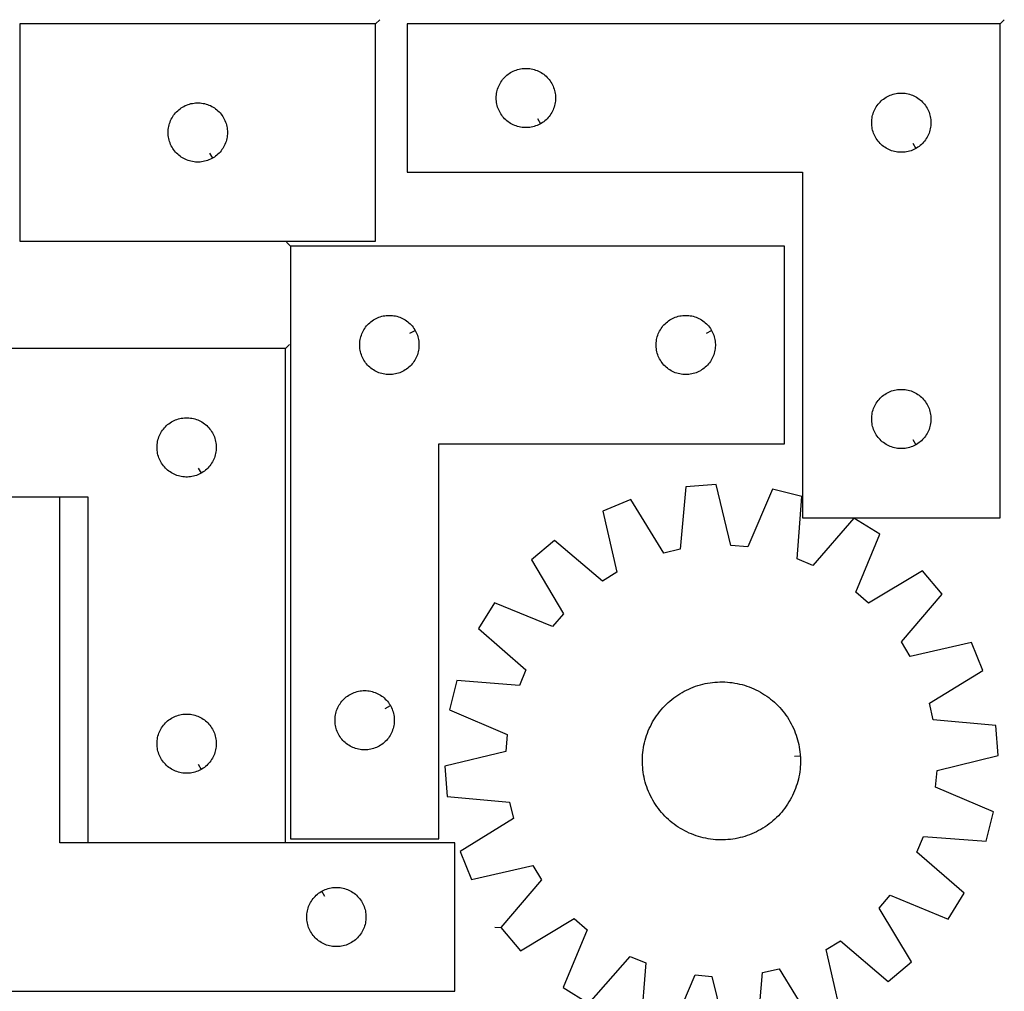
# Model space of a CAD drawing. Header units: millimetres. Extents: x 7 to 1493, y 7 to 2993.
# Tile 7 of 7: x 995 to 1493, y 2501 to 2993. Entities that reach past the tile are written whole.
import ezdxf

# ---------------------------------------------------------------- set-up
doc = ezdxf.new("R2010")
doc.units = ezdxf.units.MM
doc.layers.add('CUT', color=7, linetype='CONTINUOUS', true_color=0x000000)
doc.layers.add('LEADIN', color=1, linetype='CONTINUOUS', true_color=0xff0000)

msp = doc.modelspace()

# ---------------------------------------------------------------- linework, layer by layer
at = {"layer": 'CUT'}
for points in [[(1175.12865, 2991.081866), (995.12865, 2991.081866), (995.12865, 2881.081866), (1175.12865, 2881.081866)], [(1491.156412, 2991.042441), (1191.156412, 2991.042441), (1191.156412, 2916.042441), (1391.156412, 2916.042441), (1391.156412, 2741.042441), (1491.156412, 2741.042441)], [(1258.542183, 2940.492491), (1258.206063, 2940.302259), (1257.515128, 2939.956907), (1256.80733, 2939.647582), (1256.084548, 2939.375103), (1255.348696, 2939.140193), (1254.601728, 2938.943476), (1253.845623, 2938.785472), (1253.082387, 2938.666601), (1252.314044, 2938.587178), (1251.542631, 2938.547414), (1250.770193, 2938.547414), (1249.99878, 2938.587178), (1249.230437, 2938.666601), (1248.4672, 2938.785472), (1247.711096, 2938.943476), (1246.964127, 2939.140193), (1246.228276, 2939.375103), (1245.505493, 2939.647582), (1244.797696, 2939.956907), (1244.106761, 2940.302259), (1243.43452, 2940.682722), (1242.782756, 2941.097286), (1242.153198, 2941.544853), (1241.547514, 2942.024235), (1240.967312, 2942.534161), (1240.414129, 2943.073279), (1239.889433, 2943.64016), (1239.394615, 2944.233299), (1238.930987, 2944.851125), (1238.499778, 2945.491998), (1238.102133, 2946.15422), (1237.739106, 2946.836034), (1237.411658, 2947.535633), (1237.12066, 2948.25116), (1236.866881, 2948.980719), (1236.650996, 2949.722375), (1236.473577, 2950.47416), (1236.335093, 2951.234083), (1236.235914, 2952.000126), (1236.1763, 2952.77026), (1236.156412, 2953.542441), (1236.1763, 2954.314623), (1236.235914, 2955.084756), (1236.335093, 2955.8508), (1236.473577, 2956.610722), (1236.650996, 2957.362508), (1236.866881, 2958.104164), (1237.12066, 2958.833723), (1237.411658, 2959.54925), (1237.739106, 2960.248848), (1238.102133, 2960.930662), (1238.499778, 2961.592884), (1238.930987, 2962.233758), (1239.394615, 2962.851584), (1239.889433, 2963.444723), (1240.414129, 2964.011604), (1240.967312, 2964.550722), (1241.547514, 2965.060648), (1242.153198, 2965.54003), (1242.782756, 2965.987597), (1243.43452, 2966.402161), (1244.106761, 2966.782623), (1244.797696, 2967.127975), (1245.505493, 2967.437301), (1246.228276, 2967.70978), (1246.964127, 2967.944689), (1247.711096, 2968.141407), (1248.4672, 2968.299411), (1249.230437, 2968.418281), (1249.99878, 2968.497704), (1250.770193, 2968.537468), (1251.542631, 2968.537468), (1252.314044, 2968.497704), (1253.082387, 2968.418281), (1253.845623, 2968.299411), (1254.601728, 2968.141407), (1255.348696, 2967.944689), (1256.084548, 2967.70978), (1256.80733, 2967.437301), (1257.515128, 2967.127975), (1258.206063, 2966.782623), (1258.878304, 2966.402161), (1259.530068, 2965.987597), (1260.159626, 2965.54003), (1260.76531, 2965.060648), (1261.345512, 2964.550722), (1261.898695, 2964.011604), (1262.423391, 2963.444723), (1262.918209, 2962.851584), (1263.381837, 2962.233758), (1263.813045, 2961.592884), (1264.21069, 2960.930662), (1264.573718, 2960.248848), (1264.901165, 2959.54925), (1265.192164, 2958.833723), (1265.445943, 2958.104164), (1265.661828, 2957.362508), (1265.839247, 2956.610722), (1265.97773, 2955.8508), (1266.07691, 2955.084756), (1266.136523, 2954.314623), (1266.156412, 2953.542441), (1266.136523, 2952.77026), (1266.07691, 2952.000126), (1265.97773, 2951.234083), (1265.839247, 2950.47416), (1265.661828, 2949.722375), (1265.445943, 2948.980719), (1265.192164, 2948.25116), (1264.901165, 2947.535633), (1264.573718, 2946.836034), (1264.21069, 2946.15422), (1263.813045, 2945.491998), (1263.381837, 2944.851125), (1262.918209, 2944.233299), (1262.423391, 2943.64016), (1261.898695, 2943.073279), (1261.345512, 2942.534161), (1260.76531, 2942.024235), (1260.159626, 2941.544853), (1259.530068, 2941.097286), (1258.878304, 2940.682722)], [(1448.542183, 2927.992491), (1448.206063, 2927.802259), (1447.515128, 2927.456907), (1446.80733, 2927.147582), (1446.084548, 2926.875103), (1445.348696, 2926.640193), (1444.601728, 2926.443476), (1443.845623, 2926.285472), (1443.082387, 2926.166601), (1442.314044, 2926.087178), (1441.542631, 2926.047414), (1440.770193, 2926.047414), (1439.99878, 2926.087178), (1439.230437, 2926.166601), (1438.4672, 2926.285472), (1437.711096, 2926.443476), (1436.964127, 2926.640193), (1436.228276, 2926.875103), (1435.505493, 2927.147582), (1434.797696, 2927.456907), (1434.106761, 2927.802259), (1433.43452, 2928.182722), (1432.782756, 2928.597286), (1432.153198, 2929.044853), (1431.547514, 2929.524235), (1430.967312, 2930.034161), (1430.414129, 2930.573279), (1429.889433, 2931.14016), (1429.394615, 2931.733299), (1428.930987, 2932.351125), (1428.499778, 2932.991998), (1428.102133, 2933.65422), (1427.739106, 2934.336034), (1427.411658, 2935.035633), (1427.12066, 2935.75116), (1426.866881, 2936.480719), (1426.650996, 2937.222375), (1426.473577, 2937.97416), (1426.335093, 2938.734083), (1426.235914, 2939.500126), (1426.1763, 2940.27026), (1426.156412, 2941.042441), (1426.1763, 2941.814623), (1426.235914, 2942.584756), (1426.335093, 2943.3508), (1426.473577, 2944.110722), (1426.650996, 2944.862508), (1426.866881, 2945.604164), (1427.12066, 2946.333723), (1427.411658, 2947.04925), (1427.739106, 2947.748848), (1428.102133, 2948.430662), (1428.499778, 2949.092884), (1428.930987, 2949.733758), (1429.394615, 2950.351584), (1429.889433, 2950.944723), (1430.414129, 2951.511604), (1430.967312, 2952.050722), (1431.547514, 2952.560648), (1432.153198, 2953.04003), (1432.782756, 2953.487597), (1433.43452, 2953.902161), (1434.106761, 2954.282623), (1434.797696, 2954.627975), (1435.505493, 2954.937301), (1436.228276, 2955.20978), (1436.964127, 2955.444689), (1437.711096, 2955.641407), (1438.4672, 2955.799411), (1439.230437, 2955.918281), (1439.99878, 2955.997704), (1440.770193, 2956.037468), (1441.542631, 2956.037468), (1442.314044, 2955.997704), (1443.082387, 2955.918281), (1443.845623, 2955.799411), (1444.601728, 2955.641407), (1445.348696, 2955.444689), (1446.084548, 2955.20978), (1446.80733, 2954.937301), (1447.515128, 2954.627975), (1448.206063, 2954.282623), (1448.878304, 2953.902161), (1449.530068, 2953.487597), (1450.159626, 2953.04003), (1450.76531, 2952.560648), (1451.345512, 2952.050722), (1451.898695, 2951.511604), (1452.423391, 2950.944723), (1452.918209, 2950.351584), (1453.381837, 2949.733758), (1453.813045, 2949.092884), (1454.21069, 2948.430662), (1454.573718, 2947.748848), (1454.901165, 2947.04925), (1455.192164, 2946.333723), (1455.445943, 2945.604164), (1455.661828, 2944.862508), (1455.839247, 2944.110722), (1455.97773, 2943.3508), (1456.07691, 2942.584756), (1456.136523, 2941.814623), (1456.156412, 2941.042441), (1456.136523, 2940.27026), (1456.07691, 2939.500126), (1455.97773, 2938.734083), (1455.839247, 2937.97416), (1455.661828, 2937.222375), (1455.445943, 2936.480719), (1455.192164, 2935.75116), (1454.901165, 2935.035633), (1454.573718, 2934.336034), (1454.21069, 2933.65422), (1453.813045, 2932.991998), (1453.381837, 2932.351125), (1452.918209, 2931.733299), (1452.423391, 2931.14016), (1451.898695, 2930.573279), (1451.345512, 2930.034161), (1450.76531, 2929.524235), (1450.159626, 2929.044853), (1449.530068, 2928.597286), (1448.878304, 2928.182722)], [(1092.514422, 2923.031915), (1092.178301, 2922.841684), (1091.487366, 2922.496332), (1090.779568, 2922.187006), (1090.056786, 2921.914527), (1089.320935, 2921.679617), (1088.573966, 2921.4829), (1087.817861, 2921.324896), (1087.054625, 2921.206025), (1086.286282, 2921.126603), (1085.514869, 2921.086838), (1084.742431, 2921.086838), (1083.971018, 2921.126603), (1083.202675, 2921.206025), (1082.439439, 2921.324896), (1081.683334, 2921.4829), (1080.936366, 2921.679617), (1080.200514, 2921.914527), (1079.477732, 2922.187006), (1078.769934, 2922.496332), (1078.078999, 2922.841684), (1077.406758, 2923.222146), (1076.754994, 2923.63671), (1076.125436, 2924.084277), (1075.519752, 2924.563659), (1074.93955, 2925.073585), (1074.386367, 2925.612703), (1073.861671, 2926.179584), (1073.366853, 2926.772723), (1072.903225, 2927.390549), (1072.472017, 2928.031423), (1072.074371, 2928.693644), (1071.711344, 2929.375459), (1071.383897, 2930.075057), (1071.092898, 2930.790584), (1070.839119, 2931.520143), (1070.623234, 2932.261799), (1070.445815, 2933.013585), (1070.307332, 2933.773507), (1070.208152, 2934.539551), (1070.148539, 2935.309684), (1070.12865, 2936.081866), (1070.148539, 2936.854047), (1070.208152, 2937.62418), (1070.307332, 2938.390224), (1070.445815, 2939.150147), (1070.623234, 2939.901932), (1070.839119, 2940.643588), (1071.092898, 2941.373147), (1071.383897, 2942.088674), (1071.711344, 2942.788272), (1072.074371, 2943.470087), (1072.472017, 2944.132308), (1072.903225, 2944.773182), (1073.366853, 2945.391008), (1073.861671, 2945.984147), (1074.386367, 2946.551028), (1074.93955, 2947.090146), (1075.519752, 2947.600072), (1076.125436, 2948.079454), (1076.754994, 2948.527021), (1077.406758, 2948.941585), (1078.078999, 2949.322047), (1078.769934, 2949.667399), (1079.477732, 2949.976725), (1080.200514, 2950.249204), (1080.936366, 2950.484114), (1081.683334, 2950.680831), (1082.439439, 2950.838835), (1083.202675, 2950.957706), (1083.971018, 2951.037128), (1084.742431, 2951.076893), (1085.514869, 2951.076893), (1086.286282, 2951.037128), (1087.054625, 2950.957706), (1087.817861, 2950.838835), (1088.573966, 2950.680831), (1089.320935, 2950.484114), (1090.056786, 2950.249204), (1090.779568, 2949.976725), (1091.487366, 2949.667399), (1092.178301, 2949.322047), (1092.850542, 2948.941585), (1093.502306, 2948.527021), (1094.131864, 2948.079454), (1094.737548, 2947.600072), (1095.31775, 2947.090146), (1095.870933, 2946.551028), (1096.395629, 2945.984147), (1096.890447, 2945.391008), (1097.354075, 2944.773182), (1097.785283, 2944.132308), (1098.182929, 2943.470087), (1098.545956, 2942.788272), (1098.873404, 2942.088674), (1099.164402, 2941.373147), (1099.418181, 2940.643588), (1099.634066, 2939.901932), (1099.811485, 2939.150147), (1099.949969, 2938.390224), (1100.049148, 2937.62418), (1100.108761, 2936.854047), (1100.12865, 2936.081866), (1100.108761, 2935.309684), (1100.049148, 2934.539551), (1099.949969, 2933.773507), (1099.811485, 2933.013585), (1099.634066, 2932.261799), (1099.418181, 2931.520143), (1099.164402, 2930.790584), (1098.873404, 2930.075057), (1098.545956, 2929.375459), (1098.182929, 2928.693644), (1097.785283, 2928.031423), (1097.354075, 2927.390549), (1096.890447, 2926.772723), (1096.395629, 2926.179584), (1095.870933, 2925.612703), (1095.31775, 2925.073585), (1094.737548, 2924.563659), (1094.131864, 2924.084277), (1093.502306, 2923.63671), (1092.850542, 2923.222146)], [(1132.061344, 2878.501657), (1132.061344, 2578.501657), (1207.061344, 2578.501657), (1207.061344, 2778.501657), (1382.061344, 2778.501657), (1382.061344, 2878.501657)], [(1195.111295, 2835.887429), (1195.301526, 2835.551308), (1195.646878, 2834.860373), (1195.956204, 2834.152576), (1196.228683, 2833.429793), (1196.463592, 2832.693942), (1196.66031, 2831.946973), (1196.818314, 2831.190869), (1196.937184, 2830.427632), (1197.016607, 2829.659289), (1197.056371, 2828.887876), (1197.056371, 2828.115438), (1197.016607, 2827.344025), (1196.937184, 2826.575682), (1196.818314, 2825.812446), (1196.66031, 2825.056341), (1196.463592, 2824.309373), (1196.228683, 2823.573521), (1195.956204, 2822.850739), (1195.646878, 2822.142941), (1195.301526, 2821.452006), (1194.921064, 2820.779765), (1194.5065, 2820.128001), (1194.058933, 2819.498443), (1193.579551, 2818.892759), (1193.069625, 2818.312557), (1192.530507, 2817.759374), (1191.963626, 2817.234678), (1191.370487, 2816.73986), (1190.752661, 2816.276232), (1190.111787, 2815.845024), (1189.449565, 2815.447379), (1188.767751, 2815.084351), (1188.068153, 2814.756904), (1187.352626, 2814.465905), (1186.623067, 2814.212126), (1185.881411, 2813.996241), (1185.129625, 2813.818822), (1184.369703, 2813.680339), (1183.603659, 2813.581159), (1182.833526, 2813.521546), (1182.061344, 2813.501657), (1181.289163, 2813.521546), (1180.519029, 2813.581159), (1179.752986, 2813.680339), (1178.993063, 2813.818822), (1178.241278, 2813.996241), (1177.499622, 2814.212126), (1176.770063, 2814.465905), (1176.054536, 2814.756904), (1175.354937, 2815.084351), (1174.673123, 2815.447379), (1174.010901, 2815.845024), (1173.370028, 2816.276232), (1172.752202, 2816.73986), (1172.159063, 2817.234678), (1171.592182, 2817.759374), (1171.053064, 2818.312557), (1170.543138, 2818.892759), (1170.063756, 2819.498443), (1169.616189, 2820.128001), (1169.201625, 2820.779765), (1168.821162, 2821.452006), (1168.47581, 2822.142941), (1168.166485, 2822.850739), (1167.894006, 2823.573521), (1167.659096, 2824.309373), (1167.462379, 2825.056341), (1167.304375, 2825.812446), (1167.185504, 2826.575682), (1167.106081, 2827.344025), (1167.066317, 2828.115438), (1167.066317, 2828.887876), (1167.106081, 2829.659289), (1167.185504, 2830.427632), (1167.304375, 2831.190869), (1167.462379, 2831.946973), (1167.659096, 2832.693942), (1167.894006, 2833.429793), (1168.166485, 2834.152576), (1168.47581, 2834.860373), (1168.821162, 2835.551308), (1169.201625, 2836.223549), (1169.616189, 2836.875313), (1170.063756, 2837.504871), (1170.543138, 2838.110555), (1171.053064, 2838.690757), (1171.592182, 2839.24394), (1172.159063, 2839.768636), (1172.752202, 2840.263454), (1173.370028, 2840.727082), (1174.010901, 2841.158291), (1174.673123, 2841.555936), (1175.354937, 2841.918963), (1176.054536, 2842.246411), (1176.770063, 2842.537409), (1177.499622, 2842.791188), (1178.241278, 2843.007073), (1178.993063, 2843.184492), (1179.752986, 2843.322976), (1180.519029, 2843.422155), (1181.289163, 2843.481768), (1182.061344, 2843.501657), (1182.833526, 2843.481768), (1183.603659, 2843.422155), (1184.369703, 2843.322976), (1185.129625, 2843.184492), (1185.881411, 2843.007073), (1186.623067, 2842.791188), (1187.352626, 2842.537409), (1188.068153, 2842.246411), (1188.767751, 2841.918963), (1189.449565, 2841.555936), (1190.111787, 2841.158291), (1190.752661, 2840.727082), (1191.370487, 2840.263454), (1191.963626, 2839.768636), (1192.530507, 2839.24394), (1193.069625, 2838.690757), (1193.579551, 2838.110555), (1194.058933, 2837.504871), (1194.5065, 2836.875313), (1194.921064, 2836.223549)], [(1345.111295, 2835.887429), (1345.301526, 2835.551308), (1345.646878, 2834.860373), (1345.956204, 2834.152576), (1346.228683, 2833.429793), (1346.463592, 2832.693942), (1346.66031, 2831.946973), (1346.818314, 2831.190869), (1346.937184, 2830.427632), (1347.016607, 2829.659289), (1347.056371, 2828.887876), (1347.056371, 2828.115438), (1347.016607, 2827.344025), (1346.937184, 2826.575682), (1346.818314, 2825.812446), (1346.66031, 2825.056341), (1346.463592, 2824.309373), (1346.228683, 2823.573521), (1345.956204, 2822.850739), (1345.646878, 2822.142941), (1345.301526, 2821.452006), (1344.921064, 2820.779765), (1344.5065, 2820.128001), (1344.058933, 2819.498443), (1343.579551, 2818.892759), (1343.069625, 2818.312557), (1342.530507, 2817.759374), (1341.963626, 2817.234678), (1341.370487, 2816.73986), (1340.752661, 2816.276232), (1340.111787, 2815.845024), (1339.449565, 2815.447379), (1338.767751, 2815.084351), (1338.068153, 2814.756904), (1337.352626, 2814.465905), (1336.623067, 2814.212126), (1335.881411, 2813.996241), (1335.129625, 2813.818822), (1334.369703, 2813.680339), (1333.603659, 2813.581159), (1332.833526, 2813.521546), (1332.061344, 2813.501657), (1331.289163, 2813.521546), (1330.519029, 2813.581159), (1329.752986, 2813.680339), (1328.993063, 2813.818822), (1328.241278, 2813.996241), (1327.499622, 2814.212126), (1326.770063, 2814.465905), (1326.054536, 2814.756904), (1325.354937, 2815.084351), (1324.673123, 2815.447379), (1324.010901, 2815.845024), (1323.370028, 2816.276232), (1322.752202, 2816.73986), (1322.159063, 2817.234678), (1321.592182, 2817.759374), (1321.053064, 2818.312557), (1320.543138, 2818.892759), (1320.063756, 2819.498443), (1319.616189, 2820.128001), (1319.201625, 2820.779765), (1318.821162, 2821.452006), (1318.47581, 2822.142941), (1318.166485, 2822.850739), (1317.894006, 2823.573521), (1317.659096, 2824.309373), (1317.462379, 2825.056341), (1317.304375, 2825.812446), (1317.185504, 2826.575682), (1317.106081, 2827.344025), (1317.066317, 2828.115438), (1317.066317, 2828.887876), (1317.106081, 2829.659289), (1317.185504, 2830.427632), (1317.304375, 2831.190869), (1317.462379, 2831.946973), (1317.659096, 2832.693942), (1317.894006, 2833.429793), (1318.166485, 2834.152576), (1318.47581, 2834.860373), (1318.821162, 2835.551308), (1319.201625, 2836.223549), (1319.616189, 2836.875313), (1320.063756, 2837.504871), (1320.543138, 2838.110555), (1321.053064, 2838.690757), (1321.592182, 2839.24394), (1322.159063, 2839.768636), (1322.752202, 2840.263454), (1323.370028, 2840.727082), (1324.010901, 2841.158291), (1324.673123, 2841.555936), (1325.354937, 2841.918963), (1326.054536, 2842.246411), (1326.770063, 2842.537409), (1327.499622, 2842.791188), (1328.241278, 2843.007073), (1328.993063, 2843.184492), (1329.752986, 2843.322976), (1330.519029, 2843.422155), (1331.289163, 2843.481768), (1332.061344, 2843.501657), (1332.833526, 2843.481768), (1333.603659, 2843.422155), (1334.369703, 2843.322976), (1335.129625, 2843.184492), (1335.881411, 2843.007073), (1336.623067, 2842.791188), (1337.352626, 2842.537409), (1338.068153, 2842.246411), (1338.767751, 2841.918963), (1339.449565, 2841.555936), (1340.111787, 2841.158291), (1340.752661, 2840.727082), (1341.370487, 2840.263454), (1341.963626, 2839.768636), (1342.530507, 2839.24394), (1343.069625, 2838.690757), (1343.579551, 2838.110555), (1344.058933, 2837.504871), (1344.5065, 2836.875313), (1344.921064, 2836.223549)], [(1129.478983, 2826.64083), (829.478983, 2826.64083), (829.478983, 2751.64083), (1029.478983, 2751.64083), (1029.478983, 2576.64083), (1129.478983, 2576.64083)], [(1448.542183, 2777.992491), (1448.206063, 2777.802259), (1447.515128, 2777.456907), (1446.80733, 2777.147582), (1446.084548, 2776.875103), (1445.348696, 2776.640193), (1444.601728, 2776.443476), (1443.845623, 2776.285472), (1443.082387, 2776.166601), (1442.314044, 2776.087178), (1441.542631, 2776.047414), (1440.770193, 2776.047414), (1439.99878, 2776.087178), (1439.230437, 2776.166601), (1438.4672, 2776.285472), (1437.711096, 2776.443476), (1436.964127, 2776.640193), (1436.228276, 2776.875103), (1435.505493, 2777.147582), (1434.797696, 2777.456907), (1434.106761, 2777.802259), (1433.43452, 2778.182722), (1432.782756, 2778.597286), (1432.153198, 2779.044853), (1431.547514, 2779.524235), (1430.967312, 2780.034161), (1430.414129, 2780.573279), (1429.889433, 2781.14016), (1429.394615, 2781.733299), (1428.930987, 2782.351125), (1428.499778, 2782.991998), (1428.102133, 2783.65422), (1427.739106, 2784.336034), (1427.411658, 2785.035633), (1427.12066, 2785.75116), (1426.866881, 2786.480719), (1426.650996, 2787.222375), (1426.473577, 2787.97416), (1426.335093, 2788.734083), (1426.235914, 2789.500126), (1426.1763, 2790.27026), (1426.156412, 2791.042441), (1426.1763, 2791.814623), (1426.235914, 2792.584756), (1426.335093, 2793.3508), (1426.473577, 2794.110722), (1426.650996, 2794.862508), (1426.866881, 2795.604164), (1427.12066, 2796.333723), (1427.411658, 2797.04925), (1427.739106, 2797.748848), (1428.102133, 2798.430662), (1428.499778, 2799.092884), (1428.930987, 2799.733758), (1429.394615, 2800.351584), (1429.889433, 2800.944723), (1430.414129, 2801.511604), (1430.967312, 2802.050722), (1431.547514, 2802.560648), (1432.153198, 2803.04003), (1432.782756, 2803.487597), (1433.43452, 2803.902161), (1434.106761, 2804.282623), (1434.797696, 2804.627975), (1435.505493, 2804.937301), (1436.228276, 2805.20978), (1436.964127, 2805.444689), (1437.711096, 2805.641407), (1438.4672, 2805.799411), (1439.230437, 2805.918281), (1439.99878, 2805.997704), (1440.770193, 2806.037468), (1441.542631, 2806.037468), (1442.314044, 2805.997704), (1443.082387, 2805.918281), (1443.845623, 2805.799411), (1444.601728, 2805.641407), (1445.348696, 2805.444689), (1446.084548, 2805.20978), (1446.80733, 2804.937301), (1447.515128, 2804.627975), (1448.206063, 2804.282623), (1448.878304, 2803.902161), (1449.530068, 2803.487597), (1450.159626, 2803.04003), (1450.76531, 2802.560648), (1451.345512, 2802.050722), (1451.898695, 2801.511604), (1452.423391, 2800.944723), (1452.918209, 2800.351584), (1453.381837, 2799.733758), (1453.813045, 2799.092884), (1454.21069, 2798.430662), (1454.573718, 2797.748848), (1454.901165, 2797.04925), (1455.192164, 2796.333723), (1455.445943, 2795.604164), (1455.661828, 2794.862508), (1455.839247, 2794.110722), (1455.97773, 2793.3508), (1456.07691, 2792.584756), (1456.136523, 2791.814623), (1456.156412, 2791.042441), (1456.136523, 2790.27026), (1456.07691, 2789.500126), (1455.97773, 2788.734083), (1455.839247, 2787.97416), (1455.661828, 2787.222375), (1455.445943, 2786.480719), (1455.192164, 2785.75116), (1454.901165, 2785.035633), (1454.573718, 2784.336034), (1454.21069, 2783.65422), (1453.813045, 2782.991998), (1453.381837, 2782.351125), (1452.918209, 2781.733299), (1452.423391, 2781.14016), (1451.898695, 2780.573279), (1451.345512, 2780.034161), (1450.76531, 2779.524235), (1450.159626, 2779.044853), (1449.530068, 2778.597286), (1448.878304, 2778.182722)], [(1086.864754, 2763.590879), (1086.528634, 2763.400648), (1085.837698, 2763.055296), (1085.129901, 2762.74597), (1084.407118, 2762.473492), (1083.671267, 2762.238582), (1082.924299, 2762.041864), (1082.168194, 2761.883861), (1081.404958, 2761.76499), (1080.636615, 2761.685567), (1079.865201, 2761.645803), (1079.092764, 2761.645803), (1078.321351, 2761.685567), (1077.553007, 2761.76499), (1076.789771, 2761.883861), (1076.033666, 2762.041864), (1075.286698, 2762.238582), (1074.550847, 2762.473492), (1073.828064, 2762.74597), (1073.120267, 2763.055296), (1072.429331, 2763.400648), (1071.757091, 2763.781111), (1071.105327, 2764.195675), (1070.475768, 2764.643241), (1069.870085, 2765.122623), (1069.289883, 2765.632549), (1068.7367, 2766.171668), (1068.212004, 2766.738548), (1067.717186, 2767.331688), (1067.253558, 2767.949514), (1066.822349, 2768.590387), (1066.424704, 2769.252609), (1066.061676, 2769.934423), (1065.734229, 2770.634021), (1065.44323, 2771.349549), (1065.189452, 2772.079108), (1064.973567, 2772.820763), (1064.796147, 2773.572549), (1064.657664, 2774.332471), (1064.558484, 2775.098515), (1064.498871, 2775.868649), (1064.478983, 2776.64083), (1064.498871, 2777.413011), (1064.558484, 2778.183145), (1064.657664, 2778.949189), (1064.796147, 2779.709111), (1064.973567, 2780.460897), (1065.189452, 2781.202552), (1065.44323, 2781.932111), (1065.734229, 2782.647639), (1066.061676, 2783.347237), (1066.424704, 2784.029051), (1066.822349, 2784.691273), (1067.253558, 2785.332146), (1067.717186, 2785.949972), (1068.212004, 2786.543112), (1068.7367, 2787.109992), (1069.289883, 2787.64911), (1069.870085, 2788.159037), (1070.475768, 2788.638419), (1071.105327, 2789.085985), (1071.757091, 2789.500549), (1072.429331, 2789.881012), (1073.120267, 2790.226364), (1073.828064, 2790.53569), (1074.550847, 2790.808168), (1075.286698, 2791.043078), (1076.033666, 2791.239796), (1076.789771, 2791.397799), (1077.553007, 2791.51667), (1078.321351, 2791.596093), (1079.092764, 2791.635857), (1079.865201, 2791.635857), (1080.636615, 2791.596093), (1081.404958, 2791.51667), (1082.168194, 2791.397799), (1082.924299, 2791.239796), (1083.671267, 2791.043078), (1084.407118, 2790.808168), (1085.129901, 2790.53569), (1085.837698, 2790.226364), (1086.528634, 2789.881012), (1087.200875, 2789.500549), (1087.852638, 2789.085985), (1088.482197, 2788.638419), (1089.08788, 2788.159037), (1089.668083, 2787.64911), (1090.221265, 2787.109992), (1090.745962, 2786.543112), (1091.24078, 2785.949972), (1091.704408, 2785.332146), (1092.135616, 2784.691273), (1092.533261, 2784.029051), (1092.896289, 2783.347237), (1093.223736, 2782.647639), (1093.514735, 2781.932111), (1093.768513, 2781.202552), (1093.984399, 2780.460897), (1094.161818, 2779.709111), (1094.300301, 2778.949189), (1094.399481, 2778.183145), (1094.459094, 2777.413011), (1094.478983, 2776.64083), (1094.459094, 2775.868649), (1094.399481, 2775.098515), (1094.300301, 2774.332471), (1094.161818, 2773.572549), (1093.984399, 2772.820763), (1093.768513, 2772.079108), (1093.514735, 2771.349549), (1093.223736, 2770.634021), (1092.896289, 2769.934423), (1092.533261, 2769.252609), (1092.135616, 2768.590387), (1091.704408, 2767.949514), (1091.24078, 2767.331688), (1090.745962, 2766.738548), (1090.221265, 2766.171668), (1089.668083, 2765.632549), (1089.08788, 2765.122623), (1088.482197, 2764.643241), (1087.852638, 2764.195675), (1087.200875, 2763.781111)], [(915.242538, 2501.359055), (1215.242538, 2501.359055), (1215.242538, 2576.359055), (1015.242538, 2576.359055), (1015.242538, 2751.359055), (915.242538, 2751.359055)], [(1390.036265, 2620.546873), (1390.077796, 2619.919954), (1390.121435, 2618.664127), (1390.125606, 2617.407548), (1390.090304, 2616.151459), (1390.015566, 2614.897098), (1389.901463, 2613.645704), (1389.74811, 2612.398511), (1389.555657, 2611.156751), (1389.324295, 2609.921649), (1389.054251, 2608.694423), (1388.745792, 2607.476285), (1388.399223, 2606.268437), (1388.014885, 2605.072071), (1387.593159, 2603.888368), (1387.134459, 2602.718495), (1386.639239, 2601.563608), (1386.107988, 2600.424846), (1385.541229, 2599.303333), (1384.939523, 2598.200176), (1384.303462, 2597.116463), (1383.633675, 2596.053264), (1382.930823, 2595.011628), (1382.195599, 2593.992583), (1381.428728, 2592.997135), (1380.630969, 2592.026266), (1379.803107, 2591.080935), (1378.94596, 2590.162073), (1378.060374, 2589.270589), (1377.147223, 2588.407362), (1376.207407, 2587.573243), (1375.241856, 2586.769056), (1374.25152, 2585.995595), (1373.237378, 2585.253622), (1372.200431, 2584.543871), (1371.141701, 2583.867041), (1370.062234, 2583.223801), (1368.963096, 2582.614785), (1367.845369, 2582.040594), (1366.710159, 2581.501795), (1365.558585, 2580.99892), (1364.391783, 2580.532465), (1363.210905, 2580.10289), (1362.017117, 2579.710619), (1360.811596, 2579.35604), (1359.595532, 2579.039502), (1358.370126, 2578.761318), (1357.136587, 2578.521762), (1355.896131, 2578.32107), (1354.649984, 2578.159441), (1353.399375, 2578.037035), (1352.145538, 2577.953971), (1350.88971, 2577.910332), (1349.633132, 2577.906162), (1348.377043, 2577.941463), (1347.122682, 2578.016202), (1345.871288, 2578.130304), (1344.624095, 2578.283657), (1343.382335, 2578.47611), (1342.147232, 2578.707473), (1340.920006, 2578.977517), (1339.701868, 2579.285975), (1338.49402, 2579.632545), (1337.297654, 2580.016882), (1336.113951, 2580.438609), (1334.944079, 2580.897308), (1333.789192, 2581.392528), (1332.65043, 2581.92378), (1331.528917, 2582.490538), (1330.425759, 2583.092245), (1329.342046, 2583.728305), (1328.278847, 2584.398092), (1327.237211, 2585.100945), (1326.218167, 2585.836169), (1325.222719, 2586.603039), (1324.25185, 2587.400799), (1323.306518, 2588.228661), (1322.387657, 2589.085807), (1321.496173, 2589.971394), (1320.632945, 2590.884545), (1319.798826, 2591.82436), (1318.99464, 2592.789912), (1318.221178, 2593.780247), (1317.479206, 2594.794389), (1316.769455, 2595.831337), (1316.092625, 2596.890066), (1315.449384, 2597.969533), (1314.840368, 2599.068672), (1314.266178, 2600.186398), (1313.727379, 2601.321609), (1313.224504, 2602.473183), (1312.758048, 2603.639985), (1312.328474, 2604.820862), (1311.936203, 2606.014651), (1311.581624, 2607.220171), (1311.265086, 2608.436235), (1310.986901, 2609.661641), (1310.747345, 2610.895181), (1310.546654, 2612.135636), (1310.385025, 2613.381783), (1310.262618, 2614.632393), (1310.179554, 2615.88623), (1310.135916, 2617.142057), (1310.131745, 2618.398636), (1310.167047, 2619.654725), (1310.241785, 2620.909086), (1310.355888, 2622.16048), (1310.509241, 2623.407673), (1310.701694, 2624.649433), (1310.933056, 2625.884535), (1311.2031, 2627.111761), (1311.511559, 2628.329899), (1311.858128, 2629.537747), (1312.242466, 2630.734113), (1312.664192, 2631.917816), (1313.122892, 2633.087689), (1313.618112, 2634.242576), (1314.149363, 2635.381338), (1314.716122, 2636.502851), (1315.317828, 2637.606008), (1315.953889, 2638.689721), (1316.623676, 2639.75292), (1317.326528, 2640.794556), (1318.061752, 2641.813601), (1318.828623, 2642.809049), (1319.626382, 2643.779918), (1320.454244, 2644.725249), (1321.311391, 2645.644111), (1322.196977, 2646.535595), (1323.110128, 2647.398822), (1324.049944, 2648.232941), (1325.015495, 2649.037128), (1326.005831, 2649.810589), (1327.019973, 2650.552562), (1328.05692, 2651.262313), (1329.11565, 2651.939143), (1330.195117, 2652.582383), (1331.294255, 2653.191399), (1332.411982, 2653.76559), (1333.547192, 2654.304389), (1334.698766, 2654.807264), (1335.865568, 2655.273719), (1337.046446, 2655.703294), (1338.240234, 2656.095565), (1339.445755, 2656.450144), (1340.661818, 2656.766682), (1341.887225, 2657.044866), (1343.120764, 2657.284422), (1344.36122, 2657.485114), (1345.607367, 2657.646743), (1346.857976, 2657.769149), (1348.111813, 2657.852213), (1349.367641, 2657.895852), (1350.624219, 2657.900022), (1351.880308, 2657.864721), (1353.134669, 2657.789982), (1354.386063, 2657.67588), (1355.633256, 2657.522527), (1356.875016, 2657.330074), (1358.110119, 2657.098711), (1359.337345, 2656.828667), (1360.555483, 2656.520209), (1361.763331, 2656.173639), (1362.959697, 2655.789302), (1364.1434, 2655.367575), (1365.313272, 2654.908876), (1366.468159, 2654.413656), (1367.606921, 2653.882404), (1368.728434, 2653.315646), (1369.831592, 2652.713939), (1370.915305, 2652.077879), (1371.978504, 2651.408092), (1373.02014, 2650.705239), (1374.039184, 2649.970015), (1375.034632, 2649.203145), (1376.005501, 2648.405385), (1376.950833, 2647.577523), (1377.869694, 2646.720377), (1378.761178, 2645.83479), (1379.624406, 2644.921639), (1380.458524, 2643.981824), (1381.262711, 2643.016272), (1382.036173, 2642.025937), (1382.778145, 2641.011795), (1383.487896, 2639.974847), (1384.164726, 2638.916118), (1384.807967, 2637.836651), (1385.416983, 2636.737512), (1385.991173, 2635.619786), (1386.529972, 2634.484575), (1387.032847, 2633.333001), (1387.499303, 2632.166199), (1387.928877, 2630.985322), (1388.321148, 2629.791533), (1388.675727, 2628.586013), (1388.992265, 2627.369949), (1389.27045, 2626.144543), (1389.510006, 2624.911003), (1389.710697, 2623.670548), (1389.872326, 2622.424401), (1389.994733, 2621.173791)], [(1182.611295, 2645.887429), (1182.801526, 2645.551308), (1183.146878, 2644.860373), (1183.456204, 2644.152576), (1183.728683, 2643.429793), (1183.963592, 2642.693942), (1184.16031, 2641.946973), (1184.318314, 2641.190869), (1184.437184, 2640.427632), (1184.516607, 2639.659289), (1184.556371, 2638.887876), (1184.556371, 2638.115438), (1184.516607, 2637.344025), (1184.437184, 2636.575682), (1184.318314, 2635.812446), (1184.16031, 2635.056341), (1183.963592, 2634.309373), (1183.728683, 2633.573521), (1183.456204, 2632.850739), (1183.146878, 2632.142941), (1182.801526, 2631.452006), (1182.421064, 2630.779765), (1182.0065, 2630.128001), (1181.558933, 2629.498443), (1181.079551, 2628.892759), (1180.569625, 2628.312557), (1180.030507, 2627.759374), (1179.463626, 2627.234678), (1178.870487, 2626.73986), (1178.252661, 2626.276232), (1177.611787, 2625.845024), (1176.949565, 2625.447379), (1176.267751, 2625.084351), (1175.568153, 2624.756904), (1174.852626, 2624.465905), (1174.123067, 2624.212126), (1173.381411, 2623.996241), (1172.629625, 2623.818822), (1171.869703, 2623.680339), (1171.103659, 2623.581159), (1170.333526, 2623.521546), (1169.561344, 2623.501657), (1168.789163, 2623.521546), (1168.019029, 2623.581159), (1167.252986, 2623.680339), (1166.493063, 2623.818822), (1165.741278, 2623.996241), (1164.999622, 2624.212126), (1164.270063, 2624.465905), (1163.554536, 2624.756904), (1162.854937, 2625.084351), (1162.173123, 2625.447379), (1161.510901, 2625.845024), (1160.870028, 2626.276232), (1160.252202, 2626.73986), (1159.659063, 2627.234678), (1159.092182, 2627.759374), (1158.553064, 2628.312557), (1158.043138, 2628.892759), (1157.563756, 2629.498443), (1157.116189, 2630.128001), (1156.701625, 2630.779765), (1156.321162, 2631.452006), (1155.97581, 2632.142941), (1155.666485, 2632.850739), (1155.394006, 2633.573521), (1155.159096, 2634.309373), (1154.962379, 2635.056341), (1154.804375, 2635.812446), (1154.685504, 2636.575682), (1154.606081, 2637.344025), (1154.566317, 2638.115438), (1154.566317, 2638.887876), (1154.606081, 2639.659289), (1154.685504, 2640.427632), (1154.804375, 2641.190869), (1154.962379, 2641.946973), (1155.159096, 2642.693942), (1155.394006, 2643.429793), (1155.666485, 2644.152576), (1155.97581, 2644.860373), (1156.321162, 2645.551308), (1156.701625, 2646.223549), (1157.116189, 2646.875313), (1157.563756, 2647.504871), (1158.043138, 2648.110555), (1158.553064, 2648.690757), (1159.092182, 2649.24394), (1159.659063, 2649.768636), (1160.252202, 2650.263454), (1160.870028, 2650.727082), (1161.510901, 2651.158291), (1162.173123, 2651.555936), (1162.854937, 2651.918963), (1163.554536, 2652.246411), (1164.270063, 2652.537409), (1164.999622, 2652.791188), (1165.741278, 2653.007073), (1166.493063, 2653.184492), (1167.252986, 2653.322976), (1168.019029, 2653.422155), (1168.789163, 2653.481768), (1169.561344, 2653.501657), (1170.333526, 2653.481768), (1171.103659, 2653.422155), (1171.869703, 2653.322976), (1172.629625, 2653.184492), (1173.381411, 2653.007073), (1174.123067, 2652.791188), (1174.852626, 2652.537409), (1175.568153, 2652.246411), (1176.267751, 2651.918963), (1176.949565, 2651.555936), (1177.611787, 2651.158291), (1178.252661, 2650.727082), (1178.870487, 2650.263454), (1179.463626, 2649.768636), (1180.030507, 2649.24394), (1180.569625, 2648.690757), (1181.079551, 2648.110555), (1181.558933, 2647.504871), (1182.0065, 2646.875313), (1182.421064, 2646.223549)], [(1086.864754, 2613.590879), (1086.528634, 2613.400648), (1085.837698, 2613.055296), (1085.129901, 2612.74597), (1084.407118, 2612.473492), (1083.671267, 2612.238582), (1082.924299, 2612.041864), (1082.168194, 2611.883861), (1081.404958, 2611.76499), (1080.636615, 2611.685567), (1079.865201, 2611.645803), (1079.092764, 2611.645803), (1078.321351, 2611.685567), (1077.553007, 2611.76499), (1076.789771, 2611.883861), (1076.033666, 2612.041864), (1075.286698, 2612.238582), (1074.550847, 2612.473492), (1073.828064, 2612.74597), (1073.120267, 2613.055296), (1072.429331, 2613.400648), (1071.757091, 2613.781111), (1071.105327, 2614.195675), (1070.475768, 2614.643241), (1069.870085, 2615.122623), (1069.289883, 2615.632549), (1068.7367, 2616.171668), (1068.212004, 2616.738548), (1067.717186, 2617.331688), (1067.253558, 2617.949514), (1066.822349, 2618.590387), (1066.424704, 2619.252609), (1066.061676, 2619.934423), (1065.734229, 2620.634021), (1065.44323, 2621.349549), (1065.189452, 2622.079108), (1064.973567, 2622.820763), (1064.796147, 2623.572549), (1064.657664, 2624.332471), (1064.558484, 2625.098515), (1064.498871, 2625.868649), (1064.478983, 2626.64083), (1064.498871, 2627.413011), (1064.558484, 2628.183145), (1064.657664, 2628.949189), (1064.796147, 2629.709111), (1064.973567, 2630.460897), (1065.189452, 2631.202552), (1065.44323, 2631.932111), (1065.734229, 2632.647639), (1066.061676, 2633.347237), (1066.424704, 2634.029051), (1066.822349, 2634.691273), (1067.253558, 2635.332146), (1067.717186, 2635.949972), (1068.212004, 2636.543112), (1068.7367, 2637.109992), (1069.289883, 2637.64911), (1069.870085, 2638.159037), (1070.475768, 2638.638419), (1071.105327, 2639.085985), (1071.757091, 2639.500549), (1072.429331, 2639.881012), (1073.120267, 2640.226364), (1073.828064, 2640.53569), (1074.550847, 2640.808168), (1075.286698, 2641.043078), (1076.033666, 2641.239796), (1076.789771, 2641.397799), (1077.553007, 2641.51667), (1078.321351, 2641.596093), (1079.092764, 2641.635857), (1079.865201, 2641.635857), (1080.636615, 2641.596093), (1081.404958, 2641.51667), (1082.168194, 2641.397799), (1082.924299, 2641.239796), (1083.671267, 2641.043078), (1084.407118, 2640.808168), (1085.129901, 2640.53569), (1085.837698, 2640.226364), (1086.528634, 2639.881012), (1087.200875, 2639.500549), (1087.852638, 2639.085985), (1088.482197, 2638.638419), (1089.08788, 2638.159037), (1089.668083, 2637.64911), (1090.221265, 2637.109992), (1090.745962, 2636.543112), (1091.24078, 2635.949972), (1091.704408, 2635.332146), (1092.135616, 2634.691273), (1092.533261, 2634.029051), (1092.896289, 2633.347237), (1093.223736, 2632.647639), (1093.514735, 2631.932111), (1093.768513, 2631.202552), (1093.984399, 2630.460897), (1094.161818, 2629.709111), (1094.300301, 2628.949189), (1094.399481, 2628.183145), (1094.459094, 2627.413011), (1094.478983, 2626.64083), (1094.459094, 2625.868649), (1094.399481, 2625.098515), (1094.300301, 2624.332471), (1094.161818, 2623.572549), (1093.984399, 2622.820763), (1093.768513, 2622.079108), (1093.514735, 2621.349549), (1093.223736, 2620.634021), (1092.896289, 2619.934423), (1092.533261, 2619.252609), (1092.135616, 2618.590387), (1091.704408, 2617.949514), (1091.24078, 2617.331688), (1090.745962, 2616.738548), (1090.221265, 2616.171668), (1089.668083, 2615.632549), (1089.08788, 2615.122623), (1088.482197, 2614.643241), (1087.852638, 2614.195675), (1087.200875, 2613.781111)], [(1147.856766, 2551.909006), (1148.192886, 2552.099237), (1148.883822, 2552.444589), (1149.591619, 2552.753915), (1150.314402, 2553.026394), (1151.050253, 2553.261303), (1151.797221, 2553.458021), (1152.553326, 2553.616025), (1153.316562, 2553.734895), (1154.084906, 2553.814318), (1154.856319, 2553.854082), (1155.628756, 2553.854082), (1156.400169, 2553.814318), (1157.168513, 2553.734895), (1157.931749, 2553.616025), (1158.687854, 2553.458021), (1159.434822, 2553.261303), (1160.170673, 2553.026394), (1160.893456, 2552.753915), (1161.601253, 2552.444589), (1162.292189, 2552.099237), (1162.96443, 2551.718775), (1163.616193, 2551.30421), (1164.245752, 2550.856644), (1164.851435, 2550.377262), (1165.431638, 2549.867336), (1165.98482, 2549.328218), (1166.509517, 2548.761337), (1167.004335, 2548.168198), (1167.467963, 2547.550372), (1167.899171, 2546.909498), (1168.296816, 2546.247276), (1168.659844, 2545.565462), (1168.987291, 2544.865864), (1169.27829, 2544.150337), (1169.532068, 2543.420778), (1169.747953, 2542.679122), (1169.925373, 2541.927336), (1170.063856, 2541.167414), (1170.163036, 2540.40137), (1170.222649, 2539.631237), (1170.242538, 2538.859055), (1170.222649, 2538.086874), (1170.163036, 2537.31674), (1170.063856, 2536.550697), (1169.925373, 2535.790774), (1169.747953, 2535.038988), (1169.532068, 2534.297333), (1169.27829, 2533.567774), (1168.987291, 2532.852247), (1168.659844, 2532.152648), (1168.296816, 2531.470834), (1167.899171, 2530.808612), (1167.467963, 2530.167739), (1167.004335, 2529.549913), (1166.509517, 2528.956773), (1165.98482, 2528.389893), (1165.431638, 2527.850775), (1164.851435, 2527.340849), (1164.245752, 2526.861467), (1163.616193, 2526.4139), (1162.96443, 2525.999336), (1162.292189, 2525.618873), (1161.601253, 2525.273521), (1160.893456, 2524.964196), (1160.170673, 2524.691717), (1159.434822, 2524.456807), (1158.687854, 2524.26009), (1157.931749, 2524.102086), (1157.168513, 2523.983215), (1156.400169, 2523.903792), (1155.628756, 2523.864028), (1154.856319, 2523.864028), (1154.084906, 2523.903792), (1153.316562, 2523.983215), (1152.553326, 2524.102086), (1151.797221, 2524.26009), (1151.050253, 2524.456807), (1150.314402, 2524.691717), (1149.591619, 2524.964196), (1148.883822, 2525.273521), (1148.192886, 2525.618873), (1147.520646, 2525.999336), (1146.868882, 2526.4139), (1146.239323, 2526.861467), (1145.63364, 2527.340849), (1145.053437, 2527.850775), (1144.500255, 2528.389893), (1143.975559, 2528.956773), (1143.48074, 2529.549913), (1143.017113, 2530.167739), (1142.585904, 2530.808612), (1142.188259, 2531.470834), (1141.825231, 2532.152648), (1141.497784, 2532.852247), (1141.206785, 2533.567774), (1140.953007, 2534.297333), (1140.737122, 2535.038988), (1140.559702, 2535.790774), (1140.421219, 2536.550697), (1140.322039, 2537.31674), (1140.262426, 2538.086874), (1140.242538, 2538.859055), (1140.262426, 2539.631237), (1140.322039, 2540.40137), (1140.421219, 2541.167414), (1140.559702, 2541.927336), (1140.737122, 2542.679122), (1140.953007, 2543.420778), (1141.206785, 2544.150337), (1141.497784, 2544.865864), (1141.825231, 2545.565462), (1142.188259, 2546.247276), (1142.585904, 2546.909498), (1143.017113, 2547.550372), (1143.48074, 2548.168198), (1143.975559, 2548.761337), (1144.500255, 2549.328218), (1145.053437, 2549.867336), (1145.63364, 2550.377262), (1146.239323, 2550.856644), (1146.868882, 2551.30421), (1147.520646, 2551.718775)]]:
    msp.add_lwpolyline(points, close=True, dxfattribs=at)
for points in [[(1410.157892, 2491.425848), (1403.053496, 2522.385537), (1410.384567, 2526.832419), (1434.558631, 2506.226852), (1446.30347, 2516.166133), (1429.979719, 2543.415168), (1435.57782, 2549.90983), (1464.936191, 2537.782968), (1473.03479, 2550.86514), (1449.089565, 2571.736195), (1452.406715, 2579.642894), (1484.075591, 2577.181799), (1487.735203, 2592.126289), (1458.51243, 2604.576361), (1459.223922, 2613.121134), (1490.103334, 2620.566714), (1488.96573, 2635.910651), (1457.325938, 2638.72104), (1455.362127, 2647.067465), (1482.429382, 2663.690896), (1476.605919, 2677.932308), (1445.646231, 2670.827912), (1441.199348, 2678.158984), (1461.804915, 2702.333048), (1451.865635, 2714.077887), (1424.6166, 2697.754135), (1418.121938, 2703.352236), (1430.2488, 2732.710608), (1417.166627, 2740.809207), (1396.295572, 2716.863982), (1388.388873, 2720.181131), (1390.849968, 2751.850008), (1375.905478, 2755.50962), (1363.455407, 2726.286846), (1354.910633, 2726.998339), (1347.465053, 2757.877751), (1332.121116, 2756.740147), (1329.310728, 2725.100354), (1320.964302, 2723.136544), (1304.340872, 2750.203799), (1290.099459, 2744.380336), (1297.203855, 2713.420647), (1289.872784, 2708.973765), (1265.69872, 2729.579332), (1253.953881, 2719.640051), (1270.277632, 2692.391016), (1264.679531, 2685.896354), (1235.32116, 2698.023216), (1227.222561, 2684.941044), (1251.167786, 2664.069989), (1247.850636, 2656.16329), (1216.18176, 2658.624385), (1212.522148, 2643.679895), (1241.744921, 2631.229823), (1241.033429, 2622.68505), (1210.154017, 2615.23947), (1211.291621, 2599.895533), (1242.931413, 2597.085144), (1244.895224, 2588.738719), (1217.827969, 2572.115288), (1223.651432, 2557.873876), (1254.61112, 2564.978272), (1259.058002, 2557.6472), (1238.452436, 2533.473136), (1248.391716, 2521.728297), (1275.640751, 2538.052049), (1282.135413, 2532.453948), (1270.008551, 2503.095576), (1283.090724, 2494.996977), (1303.961779, 2518.942202), (1311.868478, 2515.625053), (1309.407382, 2483.956176)], [(1368.136235, 2479.066037), (1370.946623, 2510.70583), (1379.293048, 2512.66964), (1395.916479, 2485.602385)], [(1324.351873, 2480.296564), (1336.801944, 2509.519338), (1345.346718, 2508.807845), (1352.792298, 2477.928433)]]:
    msp.add_lwpolyline(points, dxfattribs=at)
at = {"layer": 'LEADIN'}
for p, q in [((1177.24997, 2993.203186), (1175.12865, 2991.081866)), ((1493.277732, 2993.163762), (1491.156412, 2991.042441)), ((1257.064539, 2943.103346), (1258.542183, 2940.492491)), ((1447.064539, 2930.603346), (1448.542183, 2927.992491)), ((1091.036777, 2925.642771), (1092.514422, 2923.031915)), ((1129.940024, 2880.622977), (1132.061344, 2878.501657)), ((1192.500439, 2834.409785), (1195.111295, 2835.887429)), ((1342.500439, 2834.409785), (1345.111295, 2835.887429)), ((1131.600303, 2828.76215), (1129.478983, 2826.64083)), ((1447.064539, 2780.603346), (1448.542183, 2777.992491)), ((1085.38711, 2766.201735), (1086.864754, 2763.590879)), ((1180.000439, 2644.409785), (1182.611295, 2645.887429)), ((1085.38711, 2616.201735), (1086.864754, 2613.590879)), ((1387.042826, 2620.348565), (1390.036265, 2620.546873)), ((1149.33441, 2549.29815), (1147.856766, 2551.909006)), ((1235.462782, 2533.722074), (1238.452436, 2533.473136))]:
    msp.add_line(p, q, dxfattribs=at)

doc.saveas('drawing.dxf')
